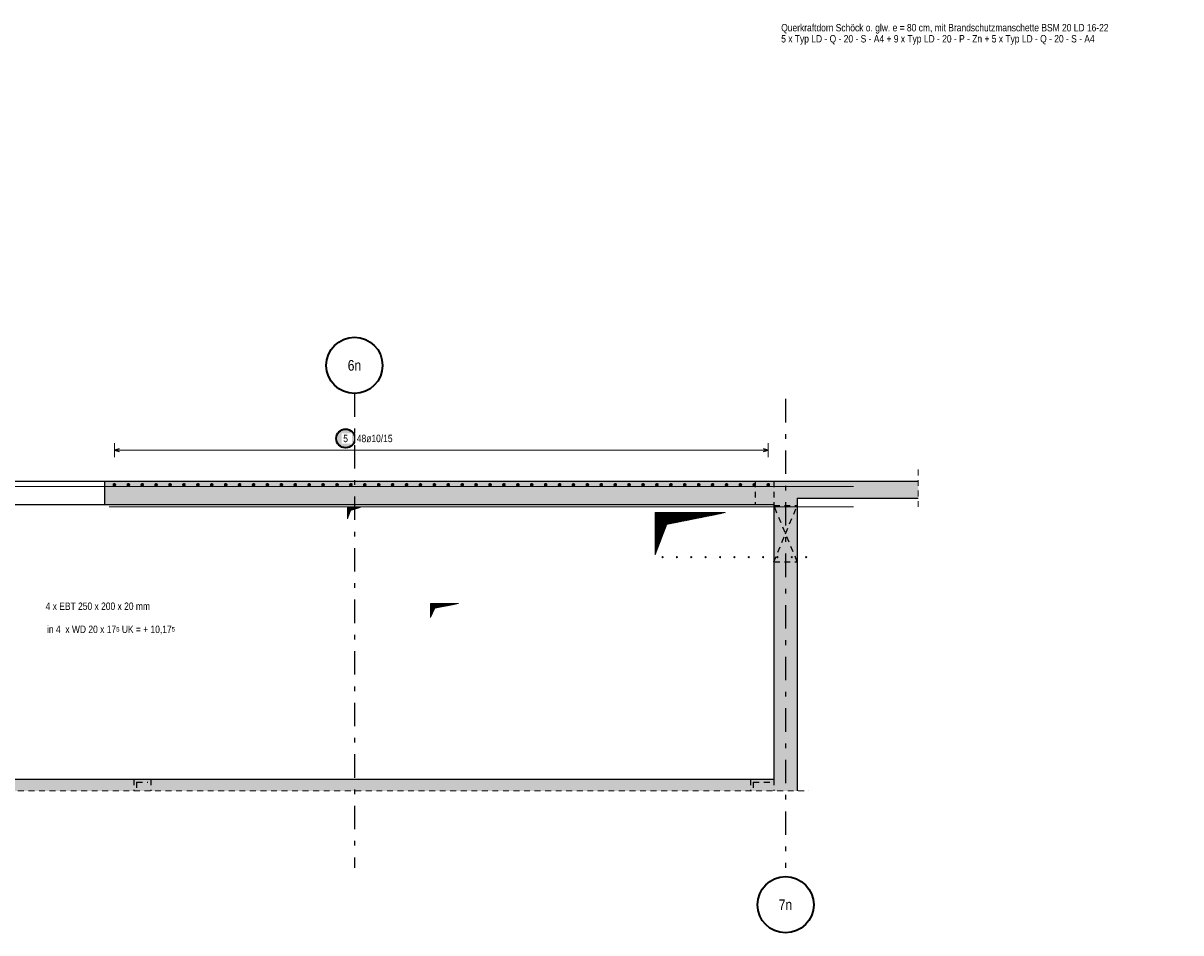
# Model space of a CAD drawing. Header units: millimetres. Extents: x -50 to 89, y -23 to 66.
# Tile 18 of 60: x 26 to 51, y -21 to -1. Entities that reach past the tile are written whole.
import ezdxf
from ezdxf.enums import TextEntityAlignment as Align

# ---------------------------------------------------------------- set-up
doc = ezdxf.new("R2010")
doc.units = ezdxf.units.MM
doc.linetypes.add('DASHDOTX2', pattern=[2, 1, -0.5, 0, -0.5])
doc.linetypes.add('HIDDEN', pattern=[0.375, 0.25, -0.125])
for name, color, linetype, lineweight in [('Achsen', 7, 'Continuous', 20), ('Geschnittene Kanten', 7, 'Continuous', 20), ('nplo Bewehrung', 7, 'Continuous', 20), ('Schraffuren', 7, 'Continuous', 20), ('Texte', 7, 'Continuous', 20)]:
    doc.layers.add(name, color=color, linetype=linetype, lineweight=lineweight)
doc.styles.add('Arial Narrow', font='ARIALN.TTF')
pattern_1 = [(45, (0, 0), (-0.00367695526, 0.00367695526), [])]

msp = doc.modelspace()

# ---------------------------------------------------------------- hatches: boundary and pattern name
at = {"lineweight": 25, "true_color": 0xffffff}
msp.add_hatch(color=7, dxfattribs=at).paths.add_polyline_path([(33.438092, -9.992564), (33.437958, -9.984886), (33.437557, -9.977218), (33.436887, -9.969568), (33.435951, -9.961946), (33.43475, -9.954362), (33.433285, -9.946824), (33.431558, -9.939341), (33.42957, -9.931924), (33.427325, -9.924581), (33.424825, -9.91732), (33.422073, -9.910151), (33.419072, -9.903082), (33.415827, -9.896123), (33.412341, -9.889281), (33.408618, -9.882564), (33.404663, -9.875982), (33.400481, -9.869542), (33.396076, -9.863252), (33.391455, -9.857119), (33.386622, -9.851151), (33.381584, -9.845356), (33.376347, -9.839739), (33.370917, -9.83431), (33.365301, -9.829072), (33.359506, -9.824035), (33.353538, -9.819202), (33.347405, -9.814581), (33.341115, -9.810176), (33.334675, -9.805994), (33.328092, -9.802039), (33.321376, -9.798316), (33.314534, -9.79483), (33.307575, -9.791584), (33.300506, -9.788584), (33.293337, -9.785832), (33.286076, -9.783332), (33.278733, -9.781087), (33.271315, -9.779099), (33.263833, -9.777372), (33.256295, -9.775907), (33.248711, -9.774705), (33.241089, -9.773769), (33.233439, -9.7731), (33.22577, -9.772698), (33.218092, -9.772564), (33.210415, -9.772698), (33.202746, -9.7731), (33.195096, -9.773769), (33.187474, -9.774705), (33.17989, -9.775907), (33.172352, -9.777372), (33.16487, -9.779099), (33.157452, -9.781087), (33.150109, -9.783332), (33.142848, -9.785832), (33.135679, -9.788584), (33.12861, -9.791584), (33.121651, -9.79483), (33.114809, -9.798316), (33.108092, -9.802039), (33.10151, -9.805994), (33.09507, -9.810176), (33.08878, -9.814581), (33.082647, -9.819202), (33.076679, -9.824035), (33.070884, -9.829072), (33.065268, -9.83431), (33.059838, -9.839739), (33.054601, -9.845356), (33.049563, -9.851151), (33.04473, -9.857119), (33.040109, -9.863252), (33.035704, -9.869542), (33.031522, -9.875982), (33.027567, -9.882564), (33.023844, -9.889281), (33.020358, -9.896123), (33.017112, -9.903082), (33.014112, -9.910151), (33.01136, -9.91732), (33.00886, -9.924581), (33.006615, -9.931924), (33.004627, -9.939341), (33.0029, -9.946824), (33.001435, -9.954362), (33.000233, -9.961946), (32.999298, -9.969568), (32.998628, -9.977218), (32.998226, -9.984886), (32.998092, -9.992564), (32.998226, -10.000242), (32.998628, -10.007911), (32.999298, -10.015561), (33.000233, -10.023182), (33.001435, -10.030767), (33.0029, -10.038305), (33.004627, -10.045787), (33.006615, -10.053205), (33.00886, -10.060548), (33.01136, -10.067809), (33.014112, -10.074978), (33.017112, -10.082046), (33.020358, -10.089006), (33.023844, -10.095848), (33.027567, -10.102564), (33.031522, -10.109147), (33.035704, -10.115587), (33.040109, -10.121877), (33.04473, -10.12801), (33.049563, -10.133978), (33.054601, -10.139773), (33.059838, -10.145389), (33.065268, -10.150819), (33.070884, -10.156056), (33.076679, -10.161094), (33.082647, -10.165927), (33.08878, -10.170548), (33.09507, -10.174953), (33.10151, -10.179135), (33.108092, -10.18309), (33.114809, -10.186813), (33.121651, -10.190299), (33.12861, -10.193544), (33.135679, -10.196545), (33.142848, -10.199297), (33.150109, -10.201797), (33.157452, -10.204042), (33.16487, -10.206029), (33.172352, -10.207757), (33.17989, -10.209222), (33.187474, -10.210423), (33.195096, -10.211359), (33.202746, -10.212028), (33.210415, -10.21243), (33.218092, -10.212564), (33.22577, -10.21243), (33.233439, -10.212028), (33.241089, -10.211359), (33.248711, -10.210423), (33.256295, -10.209222), (33.263833, -10.207757), (33.271315, -10.206029), (33.278733, -10.204042), (33.286076, -10.201797), (33.293337, -10.199297), (33.300506, -10.196545), (33.307575, -10.193544), (33.314534, -10.190299), (33.321376, -10.186813), (33.328092, -10.18309), (33.334675, -10.179135), (33.341115, -10.174953), (33.347405, -10.170548), (33.353538, -10.165927), (33.359506, -10.161094), (33.365301, -10.156056), (33.370917, -10.150819), (33.376347, -10.145389), (33.381584, -10.139773), (33.386622, -10.133978), (33.391455, -10.12801), (33.396076, -10.121877), (33.400481, -10.115587), (33.404663, -10.109147), (33.408618, -10.102564), (33.412341, -10.095848), (33.415827, -10.089006), (33.419072, -10.082046), (33.422073, -10.074978), (33.424825, -10.067809), (33.427325, -10.060548), (33.42957, -10.053205), (33.431558, -10.045787), (33.433285, -10.038305), (33.43475, -10.030767), (33.435951, -10.023182), (33.436887, -10.015561), (33.437557, -10.007911)])
at = {"layer": 'Schraffuren', "lineweight": 13, "true_color": 0xd7ffd7}
for points in [[(45.439049, -11.265054), (45.439049, -10.905054), (28.075476, -10.905054), (28.075476, -11.405054), (42.856962, -11.405054), (42.856962, -11.265054)], [(42.856216, -17.265042), (42.856216, -11.405054), (42.356216, -11.405054), (42.356216, -17.265054)], [(42.856216, -17.515054), (42.856216, -17.265042), (22.87703, -17.265042), (22.87703, -17.515054)]]:
    msp.add_hatch(color=254, dxfattribs=at).paths.add_polyline_path(points)
at = {"layer": 'Texte', "lineweight": 13}
h = msp.add_hatch(dxfattribs=at)
h.set_pattern_fill('Mau', color=6, scale=0.01, angle=45, style=0, pattern_type=2)
h.set_pattern_definition(pattern_1)
h.paths.add_polyline_path([(33.257055, -11.705054), (33.325724, -11.526126), (33.557055, -11.455054), (33.257055, -11.455054)])
h = msp.add_hatch(dxfattribs=at)
h.set_pattern_fill('Mau', color=6, scale=0.01, angle=45, style=0, pattern_type=2)
h.set_pattern_definition(pattern_1)
h.paths.add_polyline_path([(39.820771, -12.475054), (40.070771, -11.825054), (41.320771, -11.575054), (39.820771, -11.575054)])
h = msp.add_hatch(dxfattribs=at)
h.set_pattern_fill('Mau', color=6, scale=0.01, angle=45, style=0, pattern_type=2)
h.set_pattern_definition(pattern_1)
h.paths.add_polyline_path([(35.026962, -13.815054), (35.120506, -13.612069), (35.626962, -13.515054), (35.026962, -13.515054)])

# ---------------------------------------------------------------- linework, layer by layer
at = {"color": 5, "linetype": 'Continuous', "lineweight": 18, "ltscale": 0.5}
for p, q in [((28.285485, -10.092564), (28.285485, -10.392564)), ((42.236899, -10.392564), (42.236899, -10.092564)), ((42.236899, -10.242564), (28.285485, -10.242564))]:
    msp.add_line(p, q, dxfattribs=at)
at = {"color": 3, "linetype": 'Continuous', "lineweight": 25, "ltscale": 0.5}
for p, q in [((28.385485, -10.215769), (28.285485, -10.242564)), ((28.285485, -10.242564), (28.385485, -10.269359)), ((42.236899, -10.242564), (42.136899, -10.215769)), ((42.136899, -10.269359), (42.236899, -10.242564))]:
    msp.add_line(p, q, dxfattribs=at)
at = {"color": 5, "linetype": 'HIDDEN', "lineweight": 18, "ltscale": 0.5}
for p, q in [((45.439049, -10.655054), (45.439049, -11.515054)), ((22.62703, -17.515054), (43.106216, -17.515054))]:
    msp.add_line(p, q, dxfattribs=at)
at = {"color": 3, "linetype": 'Continuous', "lineweight": 25}
for p, q in [((25.475476, -10.905054), (28.075476, -10.905054)), ((25.475476, -11.405054), (28.075476, -11.405054))]:
    msp.add_line(p, q, dxfattribs=at)
at = {"color": 3, "linetype": 'HIDDEN', "lineweight": 25, "ltscale": 0.5}
for p, q in [((41.956216, -10.905054), (41.956216, -11.405054)), ((42.356216, -10.905054), (42.356216, -11.405054)), ((42.357071, -11.425054), (42.856216, -11.425054)), ((42.357071, -11.425054), (42.357071, -12.625054)), ((42.357071, -12.625054), (42.856216, -12.625054)), ((28.699848, -17.265042), (28.699848, -17.515054)), ((29.059848, -17.265042), (29.059848, -17.515054)), ((41.857869, -17.265042), (41.857869, -17.515054)), ((42.356216, -17.265042), (42.357869, -17.265042)), ((42.357869, -17.265042), (42.357869, -17.515054))]:
    msp.add_line(p, q, dxfattribs=at)
at = {"color": 2, "linetype": 'Continuous', "lineweight": 35, "ltscale": 0.5}
msp.add_circle((33.218092, -9.992564), 0.2, dxfattribs=at)
at = {"color": 4, "linetype": 'Continuous', "lineweight": 50, "ltscale": 0.5}
for centre, radius in [((28.285485, -10.985054), 0.01), ((28.285485, -10.985054), 0.01), ((28.285485, -10.985054), 0.009), ((28.285485, -10.985054), 0.007), ((28.285485, -10.985054), 0.005), ((28.285485, -10.985054), 0.003), ((28.285485, -10.985054), 0.001), ((28.582324, -10.985054), 0.01), ((28.582324, -10.985054), 0.01), ((28.582324, -10.985054), 0.009), ((28.582324, -10.985054), 0.007), ((28.582324, -10.985054), 0.005), ((28.582324, -10.985054), 0.003), ((28.582324, -10.985054), 0.001), ((28.879162, -10.985054), 0.01), ((28.879162, -10.985054), 0.01), ((28.879162, -10.985054), 0.009), ((28.879162, -10.985054), 0.007), ((28.879162, -10.985054), 0.005), ((28.879162, -10.985054), 0.003), ((28.879162, -10.985054), 0.001), ((29.176001, -10.985054), 0.01), ((29.176001, -10.985054), 0.01), ((29.176001, -10.985054), 0.009), ((29.176001, -10.985054), 0.007), ((29.176001, -10.985054), 0.005), ((29.176001, -10.985054), 0.003), ((29.176001, -10.985054), 0.001), ((29.47284, -10.985054), 0.01), ((29.47284, -10.985054), 0.01), ((29.47284, -10.985054), 0.009), ((29.47284, -10.985054), 0.007), ((29.47284, -10.985054), 0.005), ((29.47284, -10.985054), 0.003), ((29.47284, -10.985054), 0.001), ((29.769678, -10.985054), 0.01), ((29.769678, -10.985054), 0.01), ((29.769678, -10.985054), 0.009), ((29.769678, -10.985054), 0.007), ((29.769678, -10.985054), 0.005), ((29.769678, -10.985054), 0.003), ((29.769678, -10.985054), 0.001), ((30.066517, -10.985054), 0.01), ((30.066517, -10.985054), 0.01), ((30.066517, -10.985054), 0.009), ((30.066517, -10.985054), 0.007), ((30.066517, -10.985054), 0.005), ((30.066517, -10.985054), 0.003), ((30.066517, -10.985054), 0.001), ((30.363355, -10.985054), 0.01), ((30.363355, -10.985054), 0.01), ((30.363355, -10.985054), 0.009), ((30.363355, -10.985054), 0.007), ((30.363355, -10.985054), 0.005), ((30.363355, -10.985054), 0.003), ((30.363355, -10.985054), 0.001), ((30.660194, -10.985054), 0.01), ((30.660194, -10.985054), 0.01), ((30.660194, -10.985054), 0.009), ((30.660194, -10.985054), 0.007), ((30.660194, -10.985054), 0.005), ((30.660194, -10.985054), 0.003), ((30.660194, -10.985054), 0.001), ((30.957032, -10.985054), 0.01), ((30.957032, -10.985054), 0.01), ((30.957032, -10.985054), 0.009), ((30.957032, -10.985054), 0.007), ((30.957032, -10.985054), 0.005), ((30.957032, -10.985054), 0.003), ((30.957032, -10.985054), 0.001), ((31.253871, -10.985054), 0.01), ((31.253871, -10.985054), 0.01), ((31.253871, -10.985054), 0.009), ((31.253871, -10.985054), 0.007), ((31.253871, -10.985054), 0.005), ((31.253871, -10.985054), 0.003), ((31.253871, -10.985054), 0.001), ((31.55071, -10.985054), 0.01), ((31.55071, -10.985054), 0.01), ((31.55071, -10.985054), 0.009), ((31.55071, -10.985054), 0.007), ((31.55071, -10.985054), 0.005), ((31.55071, -10.985054), 0.003), ((31.55071, -10.985054), 0.001), ((31.847548, -10.985054), 0.01), ((31.847548, -10.985054), 0.01), ((31.847548, -10.985054), 0.009), ((31.847548, -10.985054), 0.007), ((31.847548, -10.985054), 0.005), ((31.847548, -10.985054), 0.003), ((31.847548, -10.985054), 0.001), ((32.144387, -10.985054), 0.01), ((32.144387, -10.985054), 0.01), ((32.144387, -10.985054), 0.009), ((32.144387, -10.985054), 0.007), ((32.144387, -10.985054), 0.005), ((32.144387, -10.985054), 0.003), ((32.144387, -10.985054), 0.001), ((32.441225, -10.985054), 0.01), ((32.441225, -10.985054), 0.01), ((32.441225, -10.985054), 0.009), ((32.441225, -10.985054), 0.007), ((32.441225, -10.985054), 0.005), ((32.441225, -10.985054), 0.003), ((32.441225, -10.985054), 0.001), ((32.738064, -10.985054), 0.01), ((32.738064, -10.985054), 0.01), ((32.738064, -10.985054), 0.009), ((32.738064, -10.985054), 0.007), ((32.738064, -10.985054), 0.005), ((32.738064, -10.985054), 0.003), ((32.738064, -10.985054), 0.001), ((33.034903, -10.985054), 0.01), ((33.034903, -10.985054), 0.01), ((33.034903, -10.985054), 0.009), ((33.034903, -10.985054), 0.007), ((33.034903, -10.985054), 0.005), ((33.034903, -10.985054), 0.003), ((33.034903, -10.985054), 0.001), ((33.331741, -10.985054), 0.01), ((33.331741, -10.985054), 0.01), ((33.331741, -10.985054), 0.009), ((33.331741, -10.985054), 0.007), ((33.331741, -10.985054), 0.005), ((33.331741, -10.985054), 0.003), ((33.331741, -10.985054), 0.001), ((33.62858, -10.985054), 0.01), ((33.62858, -10.985054), 0.01), ((33.62858, -10.985054), 0.009), ((33.62858, -10.985054), 0.007), ((33.62858, -10.985054), 0.005), ((33.62858, -10.985054), 0.003), ((33.62858, -10.985054), 0.001), ((33.925418, -10.985054), 0.01), ((33.925418, -10.985054), 0.01), ((33.925418, -10.985054), 0.009), ((33.925418, -10.985054), 0.007), ((33.925418, -10.985054), 0.005), ((33.925418, -10.985054), 0.003), ((33.925418, -10.985054), 0.001), ((34.222257, -10.985054), 0.01), ((34.222257, -10.985054), 0.01), ((34.222257, -10.985054), 0.009), ((34.222257, -10.985054), 0.007), ((34.222257, -10.985054), 0.005), ((34.222257, -10.985054), 0.003), ((34.222257, -10.985054), 0.001), ((34.519096, -10.985054), 0.01), ((34.519096, -10.985054), 0.01), ((34.519096, -10.985054), 0.009), ((34.519096, -10.985054), 0.007), ((34.519096, -10.985054), 0.005), ((34.519096, -10.985054), 0.003), ((34.519096, -10.985054), 0.001), ((34.815934, -10.985054), 0.01), ((34.815934, -10.985054), 0.01), ((34.815934, -10.985054), 0.009), ((34.815934, -10.985054), 0.007), ((34.815934, -10.985054), 0.005), ((34.815934, -10.985054), 0.003), ((34.815934, -10.985054), 0.001), ((35.112773, -10.985054), 0.01), ((35.112773, -10.985054), 0.01), ((35.112773, -10.985054), 0.009), ((35.112773, -10.985054), 0.007), ((35.112773, -10.985054), 0.005), ((35.112773, -10.985054), 0.003), ((35.112773, -10.985054), 0.001), ((35.409611, -10.985054), 0.01), ((35.409611, -10.985054), 0.01), ((35.409611, -10.985054), 0.009), ((35.409611, -10.985054), 0.007), ((35.409611, -10.985054), 0.005), ((35.409611, -10.985054), 0.003), ((35.409611, -10.985054), 0.001), ((35.70645, -10.985054), 0.01), ((35.70645, -10.985054), 0.01), ((35.70645, -10.985054), 0.009), ((35.70645, -10.985054), 0.007), ((35.70645, -10.985054), 0.005), ((35.70645, -10.985054), 0.003), ((35.70645, -10.985054), 0.001), ((36.003288, -10.985054), 0.01), ((36.003288, -10.985054), 0.01), ((36.003288, -10.985054), 0.009), ((36.003288, -10.985054), 0.007), ((36.003288, -10.985054), 0.005), ((36.003288, -10.985054), 0.003), ((36.003288, -10.985054), 0.001), ((36.300127, -10.985054), 0.01), ((36.300127, -10.985054), 0.01), ((36.300127, -10.985054), 0.009), ((36.300127, -10.985054), 0.007), ((36.300127, -10.985054), 0.005), ((36.300127, -10.985054), 0.003), ((36.300127, -10.985054), 0.001), ((36.596966, -10.985054), 0.01), ((36.596966, -10.985054), 0.01), ((36.596966, -10.985054), 0.009), ((36.596966, -10.985054), 0.007), ((36.596966, -10.985054), 0.005), ((36.596966, -10.985054), 0.003), ((36.596966, -10.985054), 0.001), ((36.893804, -10.985054), 0.01), ((36.893804, -10.985054), 0.01), ((36.893804, -10.985054), 0.009), ((36.893804, -10.985054), 0.007), ((36.893804, -10.985054), 0.005), ((36.893804, -10.985054), 0.003), ((36.893804, -10.985054), 0.001), ((37.190643, -10.985054), 0.01), ((37.190643, -10.985054), 0.01), ((37.190643, -10.985054), 0.009), ((37.190643, -10.985054), 0.007), ((37.190643, -10.985054), 0.005), ((37.190643, -10.985054), 0.003), ((37.190643, -10.985054), 0.001), ((37.487481, -10.985054), 0.01), ((37.487481, -10.985054), 0.01), ((37.487481, -10.985054), 0.009), ((37.487481, -10.985054), 0.007), ((37.487481, -10.985054), 0.005), ((37.487481, -10.985054), 0.003), ((37.487481, -10.985054), 0.001), ((37.78432, -10.985054), 0.01), ((37.78432, -10.985054), 0.01), ((37.78432, -10.985054), 0.009), ((37.78432, -10.985054), 0.007), ((37.78432, -10.985054), 0.005), ((37.78432, -10.985054), 0.003), ((37.78432, -10.985054), 0.001), ((38.081159, -10.985054), 0.01), ((38.081159, -10.985054), 0.01), ((38.081159, -10.985054), 0.009), ((38.081159, -10.985054), 0.007), ((38.081159, -10.985054), 0.005), ((38.081159, -10.985054), 0.003), ((38.081159, -10.985054), 0.001), ((38.377997, -10.985054), 0.01), ((38.377997, -10.985054), 0.01), ((38.377997, -10.985054), 0.009), ((38.377997, -10.985054), 0.007), ((38.377997, -10.985054), 0.005), ((38.377997, -10.985054), 0.003), ((38.377997, -10.985054), 0.001), ((38.674836, -10.985054), 0.01), ((38.674836, -10.985054), 0.01), ((38.674836, -10.985054), 0.009), ((38.674836, -10.985054), 0.007), ((38.674836, -10.985054), 0.005), ((38.674836, -10.985054), 0.003), ((38.674836, -10.985054), 0.001), ((38.971674, -10.985054), 0.01), ((38.971674, -10.985054), 0.01), ((38.971674, -10.985054), 0.009), ((38.971674, -10.985054), 0.007), ((38.971674, -10.985054), 0.005), ((38.971674, -10.985054), 0.003), ((38.971674, -10.985054), 0.001), ((39.268513, -10.985054), 0.01), ((39.268513, -10.985054), 0.01), ((39.268513, -10.985054), 0.009), ((39.268513, -10.985054), 0.007), ((39.268513, -10.985054), 0.005), ((39.268513, -10.985054), 0.003), ((39.268513, -10.985054), 0.001), ((39.565352, -10.985054), 0.01), ((39.565352, -10.985054), 0.01), ((39.565352, -10.985054), 0.009), ((39.565352, -10.985054), 0.007), ((39.565352, -10.985054), 0.005), ((39.565352, -10.985054), 0.003), ((39.565352, -10.985054), 0.001), ((39.86219, -10.985054), 0.01), ((39.86219, -10.985054), 0.01), ((39.86219, -10.985054), 0.009), ((39.86219, -10.985054), 0.007), ((39.86219, -10.985054), 0.005), ((39.86219, -10.985054), 0.003), ((39.86219, -10.985054), 0.001), ((40.159029, -10.985054), 0.01), ((40.159029, -10.985054), 0.01), ((40.159029, -10.985054), 0.009), ((40.159029, -10.985054), 0.007), ((40.159029, -10.985054), 0.005), ((40.159029, -10.985054), 0.003), ((40.159029, -10.985054), 0.001), ((40.455867, -10.985054), 0.01), ((40.455867, -10.985054), 0.01), ((40.455867, -10.985054), 0.009), ((40.455867, -10.985054), 0.007), ((40.455867, -10.985054), 0.005), ((40.455867, -10.985054), 0.003), ((40.455867, -10.985054), 0.001), ((40.752706, -10.985054), 0.01), ((40.752706, -10.985054), 0.01), ((40.752706, -10.985054), 0.009), ((40.752706, -10.985054), 0.007), ((40.752706, -10.985054), 0.005), ((40.752706, -10.985054), 0.003), ((40.752706, -10.985054), 0.001), ((41.049544, -10.985054), 0.01), ((41.049544, -10.985054), 0.01), ((41.049544, -10.985054), 0.009), ((41.049544, -10.985054), 0.007), ((41.049544, -10.985054), 0.005), ((41.049544, -10.985054), 0.003), ((41.049544, -10.985054), 0.001), ((41.346383, -10.985054), 0.01), ((41.346383, -10.985054), 0.01), ((41.346383, -10.985054), 0.009), ((41.346383, -10.985054), 0.007), ((41.346383, -10.985054), 0.005), ((41.346383, -10.985054), 0.003), ((41.346383, -10.985054), 0.001), ((41.643222, -10.985054), 0.01), ((41.643222, -10.985054), 0.01), ((41.643222, -10.985054), 0.009), ((41.643222, -10.985054), 0.007), ((41.643222, -10.985054), 0.005), ((41.643222, -10.985054), 0.003), ((41.643222, -10.985054), 0.001), ((41.94006, -10.985054), 0.01), ((41.94006, -10.985054), 0.01), ((41.94006, -10.985054), 0.009), ((41.94006, -10.985054), 0.007), ((41.94006, -10.985054), 0.005), ((41.94006, -10.985054), 0.003), ((41.94006, -10.985054), 0.001), ((42.236899, -10.985054), 0.01), ((42.236899, -10.985054), 0.01), ((42.236899, -10.985054), 0.009), ((42.236899, -10.985054), 0.007), ((42.236899, -10.985054), 0.005), ((42.236899, -10.985054), 0.003), ((42.236899, -10.985054), 0.001)]:
    msp.add_circle(centre, radius, dxfattribs=at)
at = {"layer": 'Achsen', "color": 3, "linetype": 'DASHDOTX2', "lineweight": 25, "ltscale": 0.5}
for p, q in [((33.407008, -9.032515), (33.407008, -19.156566)), ((42.607008, -9.150351), (42.607008, -19.156566))]:
    msp.add_line(p, q, dxfattribs=at)
at = {"layer": 'Achsen', "color": 3, "linetype": 'HIDDEN', "lineweight": 25, "ltscale": 0.5}
for p, q in [((42.856216, -12.623003), (42.357071, -11.425054)), ((42.607071, -12.025054), (42.856216, -11.427105)), ((42.357071, -12.625054), (42.607071, -12.025054)), ((28.759848, -17.325042), (28.999848, -17.325042)), ((28.759848, -17.325054), (28.759848, -17.455054)), ((41.917869, -17.325042), (42.297869, -17.325042)), ((41.917869, -17.325054), (41.917869, -17.455054))]:
    msp.add_line(p, q, dxfattribs=at)
at = {"layer": 'Achsen', "color": 3, "linetype": 'Continuous', "lineweight": 25}
for p, q in [((42.856216, -11.427105), (42.857071, -11.425054)), ((42.857071, -12.625054), (42.856216, -12.623003))]:
    msp.add_line(p, q, dxfattribs=at)
at = {"layer": 'Achsen', "color": 2, "linetype": 'Continuous', "lineweight": 35}
for centre in [(33.407008, -8.432515), (42.607008, -19.942985)]:
    msp.add_circle(centre, 0.6, dxfattribs=at)
at = {"layer": 'Geschnittene Kanten', "color": 3, "linetype": 'Continuous', "lineweight": 25}
for p, q in [((28.075476, -10.905054), (45.439049, -10.905054)), ((28.075476, -10.905054), (28.075476, -11.405054)), ((42.856962, -11.265054), (45.439049, -11.265054)), ((42.856962, -11.265054), (42.856962, -11.405054)), ((28.075476, -11.405054), (42.356216, -11.405054)), ((42.356216, -11.405054), (42.356216, -17.265054)), ((42.856216, -11.405054), (42.856962, -11.405054)), ((42.856216, -11.405054), (42.856216, -17.265042)), ((23.37703, -17.265042), (42.356216, -17.265042)), ((42.856216, -17.265042), (42.856216, -17.515054))]:
    msp.add_line(p, q, dxfattribs=at)
at = {"layer": 'nplo Bewehrung', "color": 9, "linetype": 'Continuous', "lineweight": 0, "ltscale": 0.5}
for p, q in [((21.759536, -11.015054), (44.059536, -11.015054)), ((28.175476, -11.455054), (44.056962, -11.455054))]:
    msp.add_line(p, q, dxfattribs=at)
for centre in [(39.982771, -12.525054), (39.982771, -12.525054), (40.28899, -12.525054), (40.28899, -12.525054), (40.595209, -12.525054), (40.595209, -12.525054), (40.901428, -12.525054), (40.901428, -12.525054), (41.207646, -12.525054), (41.207646, -12.525054), (41.513865, -12.525054), (41.513865, -12.525054), (41.820084, -12.525054), (41.820084, -12.525054), (42.126303, -12.525054), (42.126303, -12.525054), (42.432522, -12.525054), (42.432522, -12.525054), (42.738741, -12.525054), (42.738741, -12.525054), (43.04496, -12.525054), (43.04496, -12.525054)]:
    msp.add_circle(centre, 0.012, dxfattribs=at)
at = {"layer": 'Texte', "color": 6, "linetype": 'Continuous', "lineweight": 13}
for p, q in [((33.257055, -11.705054), (33.257055, -11.455054)), ((33.257055, -11.455054), (33.557055, -11.455054)), ((33.257055, -11.705054), (33.325724, -11.526126)), ((33.325724, -11.526126), (33.557055, -11.455054)), ((39.820771, -12.475054), (39.820771, -11.575054)), ((39.820771, -11.575054), (41.320771, -11.575054)), ((40.070771, -11.825054), (41.320771, -11.575054)), ((39.820771, -12.475054), (40.070771, -11.825054)), ((35.026962, -13.815054), (35.026962, -13.515054)), ((35.026962, -13.515054), (35.626962, -13.515054)), ((35.120506, -13.612069), (35.626962, -13.515054)), ((35.026962, -13.815054), (35.120506, -13.612069))]:
    msp.add_line(p, q, dxfattribs=at)

# ---------------------------------------------------------------- texts
at = {"color": 2, "lineweight": 35, "style": 'Arial Narrow'}
msp.add_text('4 x EBT 250 x 200 x 20 mm', height=0.1575, dxfattribs=at).set_placement((26.8175, -13.651597))
at = {"color": 2, "lineweight": 35, "insert": (42.513722, -1.589145), "char_height": 0.1575, "attachment_point": 7, "line_spacing_factor": 0.9, "style": 'Arial Narrow'}
msp.add_mtext('Querkraftdorn Schöck o. glw. e = 80 cm, mit Brandschutzmanschette BSM 20 LD 16-22{\\P}5 x Typ LD - Q - 20 - S - A4 + 9 x Typ LD - 20 - P - Zn + 5 x Typ LD - Q - 20 - S - A4', dxfattribs=at)
at = {"layer": 'Achsen', "color": 4, "lineweight": 50, "style": 'Arial Narrow'}
for s, p in [('6n', (33.407008, -8.432515)), ('7n', (42.603808, -19.942985))]:
    msp.add_text(s, height=0.225, dxfattribs=at).set_placement(p, align=Align.MIDDLE_CENTER)
at = {"layer": 'Achsen', "color": 2, "lineweight": 35, "insert": (26.797122, -14.173117), "char_height": 0.1575, "attachment_point": 7, "line_spacing_factor": 0.9, "style": 'Arial Narrow'}
msp.add_mtext(' in 4  x WD 20 x 17{\\A1;\\H.6x;\\S5;} UK = + 10,17{\\A1;\\H.6x;\\S5;}', dxfattribs=at)

# ---------------------------------------------------------------- next in the draw order: texts
at = {"color": 2, "lineweight": 35, "char_height": 0.1575, "attachment_point": 1, "line_spacing_factor": 0.9, "style": 'Arial Narrow', "bg_fill": 3, "box_fill_scale": 1.2, "bg_fill_color": 256, "bg_fill_true_color": 13158600, "bg_fill_transparency": 0}
for s, insert in [('5', (33.16848, -9.913814)), ('48ø10/15', (33.458092, -9.913814))]:
    msp.add_mtext(s, dxfattribs=dict(at, insert=insert))

doc.saveas('drawing.dxf')
